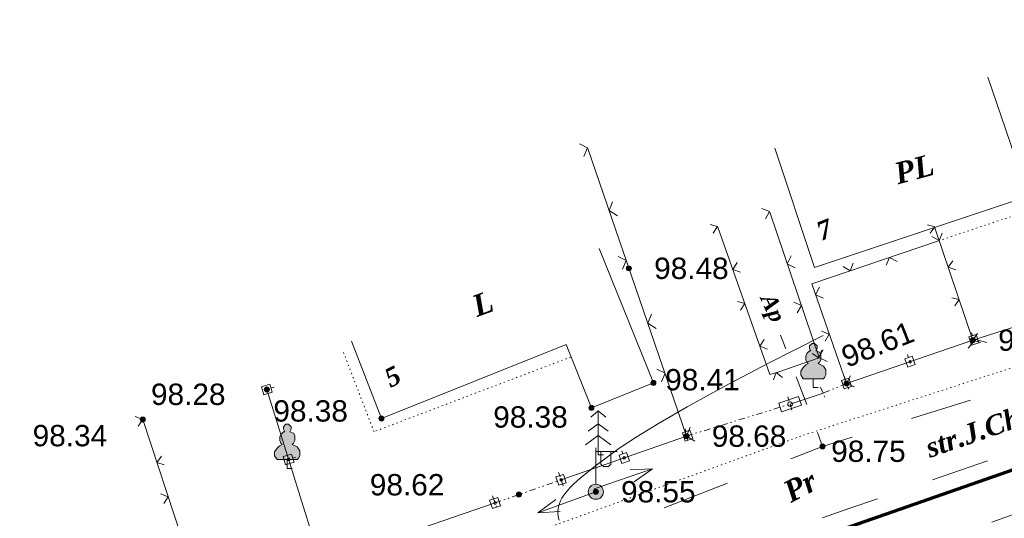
# Model space of a CAD drawing. Header units: millimetres. Extents: x 9396 to 25236, y 15106 to 31102.
# Tile 70 of 256: x 10625 to 10703, y 16419 to 16459. Entities that reach past the tile are written whole.
import ezdxf
from ezdxf.enums import TextEntityAlignment as Align

# ---------------------------------------------------------------- set-up
doc = ezdxf.new("R2010")
doc.units = ezdxf.units.MM
for name, pattern in [('DIVIDE', [1.25, 0.5, -0.25, 0, -0.25, 0, -0.25]), ('DOT', [0.25, 0, -0.25]), ('HIDDEN', [0.375, 0.25, -0.125])]:
    doc.linetypes.add(name, pattern=pattern)
for name, color, linetype, lineweight, true_color in [('1001010', 7, 'Continuous', 9, 0x000000), ('10010110', 7, 'Continuous', 20, 0xa25100), ('1070000', 7, 'DOT', 9, 0x000000), ('2030003', 7, 'Continuous', 9, 0x000000), ('21100200', 7, 'HIDDEN', 0, 0x800080), ('3000105', 7, 'DIVIDE', 9, 0x000000), ('3000113', 7, 'Continuous', 9, 0x000000), ('3000130', 7, 'Continuous', 9, 0x000000), ('3000260', 7, 'Continuous', 9, 0x000000), ('4000210', 7, 'Continuous', 9, 0x000000), ('4000230', 7, 'Continuous', 9, 0x000000), ('5010210', 7, 'Continuous', 20, 0x008000), ('6011210', 1, 'Continuous', 9, 0xff0000), ('8010120', 7, 'Continuous', 20, 0x0080ff)]:
    doc.layers.add(name, color=color, linetype=linetype, lineweight=lineweight, true_color=true_color)
doc.layers.add('Канализация', color=1, linetype='Continuous', lineweight=70)
doc.styles.add('1', font='timesbi.ttf', dxfattribs={"height": 0.0012697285})
doc.styles.add('10', font='timesbi.ttf', dxfattribs={"height": 0.001481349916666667})
doc.styles.add('2', font='timesbi.ttf', dxfattribs={"height": 0.001692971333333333})
doc.styles.add('9', font='timesbi.ttf', dxfattribs={"height": 0.001692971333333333})
doc.styles.add('F2', font='arial.ttf', dxfattribs={"height": 0.001692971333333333})

# ---------------------------------------------------------------- blocks, each defined once
blk = doc.blocks.new('SYMBOL21100200')
at = {"true_color": 0x800080}
h = blk.add_hatch(color=216, dxfattribs=at)
edge = h.paths.add_edge_path()
edge.add_arc((0, 0), 0.1, 0, 360)
at = {"color": 216, "linetype": 'Continuous', "lineweight": 0, "true_color": 0x800080}
blk.add_circle((0, 0), 0.1, dxfattribs=at)
blk = doc.blocks.new('SYMBOL4000210')
at = {"true_color": 0xffffff}
blk.add_hatch(color=7, dxfattribs=at).paths.add_polyline_path([(0.05, 1.75), (-0.05, 1.75), (-0.15, 1.65), (-0.15, 1.55), (-0.1, 1.45), (-0.15, 1.45), (-0.25, 1.35), (-0.3, 1.25), (-0.3, 1.1), (-0.25, 1), (-0.2, 0.95), (-0.3, 0.9), (-0.35, 0.85), (-0.4, 0.8), (-0.5, 0.65), (-0.5, 0.5), (-0.4, 0.35), (-0.3, 0.35), (-0.1, 0.35), (0, 0.35), (0.15, 0.35), (0.4, 0.35), (0.45, 0.4), (0.5, 0.5), (0.5, 0.7), (0.4, 0.85), (0.2, 0.95), (0.25, 1), (0.3, 1.1), (0.3, 1.3), (0.25, 1.4), (0.1, 1.45), (0.15, 1.55), (0.15, 1.65)])
at = {"color": 18, "linetype": 'Continuous', "lineweight": 0, "true_color": 0x000000, "flags": 128}
blk.add_lwpolyline([(0.05, 1.75), (-0.05, 1.75), (-0.15, 1.65), (-0.15, 1.55), (-0.1, 1.45), (-0.15, 1.45), (-0.25, 1.35), (-0.3, 1.25), (-0.3, 1.1), (-0.25, 1), (-0.2, 0.95), (-0.3, 0.9), (-0.35, 0.85), (-0.4, 0.8), (-0.5, 0.65), (-0.5, 0.5), (-0.4, 0.35), (-0.3, 0.35), (-0.1, 0.35), (0, 0.35), (0.15, 0.35), (0.4, 0.35), (0.45, 0.4), (0.5, 0.5), (0.5, 0.7), (0.4, 0.85), (0.2, 0.95), (0.25, 1), (0.3, 1.1), (0.3, 1.3), (0.25, 1.4), (0.1, 1.45), (0.15, 1.55), (0.15, 1.65), (0.05, 1.75)], close=True, dxfattribs=at)
blk.add_lwpolyline([(0, 0.35), (0, 0), (0.2, 0)], dxfattribs=at)
blk = doc.blocks.new('SYMBOL4000230')
at = {"color": 18, "linetype": 'Continuous', "lineweight": 0, "true_color": 0x000000, "flags": 128}
for points in [[(0.204, 0), (0, 0), (0, 1.75), (-0.3, 1.5)], [(0, 1.75), (0.3, 1.5)], [(0, 1.241), (-0.4, 0.95)], [(0, 1.241), (0.4, 0.95)], [(0, 0.778), (-0.5, 0.4)], [(0, 0.778), (0.5, 0.4)]]:
    blk.add_lwpolyline(points, dxfattribs=at)
blk = doc.blocks.new('SYMBOL2030003')
at = {"true_color": 0xffffff}
h = blk.add_hatch(color=7, dxfattribs=at)
edge = h.paths.add_edge_path()
edge.add_arc((0, 0), 0.3, 0, 360)
at = {"true_color": 0x000000}
h = blk.add_hatch(color=18, dxfattribs=at)
edge = h.paths.add_edge_path()
edge.add_arc((0, 0), 0.1, 0, 360)
at = {"color": 18, "linetype": 'Continuous', "lineweight": 0, "true_color": 0x000000, "flags": 128}
for points in [[(0, 0.3), (0, 1.75)], [(0, 1.6), (0.85, 1.6)], [(0.2, 1.6), (0.2, 1.1), (0.3, 1), (0.5, 1), (0.6, 1.1), (0.6, 1.6)]]:
    blk.add_lwpolyline(points, dxfattribs=at)
at = {"color": 18, "linetype": 'Continuous', "lineweight": 0, "true_color": 0x000000}
for radius in [0.3, 0.1]:
    blk.add_circle((0, 0), radius, dxfattribs=at)

msp = doc.modelspace()

# ---------------------------------------------------------------- linework, layer by layer
at = {"layer": '1001010', "color": 253}
msp.add_line((10675.13797098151, 16429.87745991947), (10670.82556298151, 16440.56129991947), dxfattribs=at)
for points in [[(10701.69724498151, 16454.15777991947, 0), (10704.93799098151, 16444.69745991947, 0), (10687.94517698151, 16439.03407991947, 0), (10684.78334298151, 16448.52105991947, 0)], [(10675.13797098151, 16429.87745991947, 0), (10670.21797298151, 16427.89745991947, 0), (10668.22058298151, 16432.92601991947, 0), (10653.53798098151, 16427.05745991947, 0), (10651.15347898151, 16433.19549991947, 0)]]:
    msp.add_polyline3d(points, dxfattribs=at)
at = {"layer": '10010110'}
msp.add_polyline3d([(10688.61953010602, 16433.64867820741, 14.85350153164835), (10684.27540847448, 16431.44310563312, 67.1632002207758), (10680.71028983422, 16429.56740352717, 98.4527665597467), (10677.83220747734, 16427.9866772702, 112.4176718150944), (10675.54919469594, 16426.66603224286, 112.753387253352), (10673.7692847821, 16425.57057382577, 103.1553841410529), (10672.4005110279, 16424.6654073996, 87.31913374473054), (10671.35090672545, 16423.91563834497, 68.94010733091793), (10670.52850516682, 16423.28637204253, 51.7137761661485), (10669.85436696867, 16422.7468495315, 38.61807678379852), (10669.30166204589, 16422.28285448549, 29.76080678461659), (10668.85658763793, 16421.88430623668, 24.53222903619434), (10668.50534098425, 16421.54112411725, 22.32260640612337), (10668.23411932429, 16421.24322745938, 22.5222017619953), (10668.02911989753, 16420.98053559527, 24.52127797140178), (10667.8765399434, 16420.7429678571, 27.7100979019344), (10667.76257670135, 16420.52044357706, 31.47892442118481), (10667.67552108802, 16420.30466559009, 35.2999126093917), (10667.61203872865, 16420.09447074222, 38.97278639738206), (10667.57088892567, 16419.89047938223, 42.37916192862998), (10667.55083098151, 16419.69331185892, 45.40065534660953), (10667.55062419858, 16419.50358852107, 47.9188827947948), (10667.56902787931, 16419.32192971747, 49.81546041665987), (10667.60480132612, 16419.14895579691, 50.97200435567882), (10667.65670384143, 16418.98528710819, 51.27013075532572)], dxfattribs=at)
at = {"layer": '1070000', "color": 253}
for p, q in [((10687.05521498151, 16425.73287991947), (10737.85519898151, 16442.13703991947)), ((10624.87821098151, 16403.24329991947), (10687.05521498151, 16425.73287991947)), ((10686.55797698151, 16416.87745991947), (10707.16356298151, 16424.14537991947))]:
    msp.add_line(p, q, dxfattribs=at)
for points in [[(10697.77358298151, 16441.15641991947, 0), (10705.49863898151, 16443.73893991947, 0), (10707.95798298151, 16435.63745991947, 0)], [(10668.57988898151, 16431.93793991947, 0), (10652.95000898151, 16426.00937991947, 0), (10650.52468298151, 16432.29721991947, 0)]]:
    msp.add_polyline3d(points, dxfattribs=at)
at = {"layer": '3000105', "color": 253}
for p, q in [((10690.66710809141, 16429.37460822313), (10690.25103284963, 16430.39288195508)), ((10688.42213187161, 16429.53755161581), (10688.83820711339, 16428.51927788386)), ((10690.47798298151, 16429.83745991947), (10688.61125698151, 16429.07469991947)), ((10686.14558766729, 16427.71974671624), (10685.82083535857, 16428.77071576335)), ((10677.77798098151, 16425.65745991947), (10685.99797298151, 16428.19745991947)), ((10677.63036629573, 16426.1351731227), (10677.95511860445, 16425.08420407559)), ((10667.97681648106, 16421.71376990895), (10667.61380767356, 16422.75214585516)), ((10662.56147898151, 16420.35027991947), (10667.81181247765, 16422.18575897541)), ((10662.3964749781, 16420.82226898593), (10662.7594837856, 16419.78389303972))]:
    msp.add_line(p, q, dxfattribs=at)
at = {"layer": '3000113', "color": 253}
msp.add_line((10713.69798098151, 16422.97745991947, 177.5123412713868), (10702.01797898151, 16418.83745991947), dxfattribs=at)
at = {"layer": '3000130', "color": 253}
for p, q in [((10690.47798298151, 16429.83745991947), (10700.51798898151, 16433.27745991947)), ((10700.39088953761, 16433.86672905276), (10700.47088953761, 16433.63672905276)), ((10695.33088953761, 16432.13672905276), (10695.41088953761, 16431.89672905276)), ((10690.28088953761, 16430.40672905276), (10690.36088953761, 16430.16672905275)), ((10645.01088953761, 16429.53672905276, 54.67088134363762), (10644.77088953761, 16429.45672905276, 54.67088134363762)), ((10685.81088953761, 16428.76672905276), (10685.89088953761, 16428.52672905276)), ((10685.99797298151, 16428.19745991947), (10688.61125698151, 16429.07469991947)), ((10677.65088953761, 16426.24672905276, 122.2686955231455), (10677.73088953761, 16426.01672905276, 122.2686955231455)), ((10667.81181247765, 16422.18575897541, 49.18699955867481), (10677.77798098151, 16425.65745991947, 195.3503914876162)), ((10646.74088953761, 16423.99672905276, 54.67088134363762), (10646.50088953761, 16423.91672905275, 54.67088134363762)), ((10672.62088953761, 16424.49672905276, 122.2686955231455), (10672.70088953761, 16424.25672905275, 122.2686955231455)), ((10667.61088953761, 16422.75672905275, 122.2686955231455), (10667.70088953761, 16422.51672905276, 122.2686955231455)), ((10662.37088953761, 16420.91672905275, 54.67088134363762), (10662.45088953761, 16420.68672905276, 54.67088134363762))]:
    msp.add_line(p, q, dxfattribs=at)
for points in [[(10700.41088953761, 16432.86672905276, 0), (10700.99088953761, 16433.06672905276, 0), (10700.77088953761, 16433.73672905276, 0), (10700.18088953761, 16433.52672905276, 0), (10700.41088953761, 16432.86672905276, 0)], [(10700.59088953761, 16433.20672905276, 0), (10700.63088953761, 16433.21672905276, 0), (10700.67088953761, 16433.25672905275, 0), (10700.68088953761, 16433.29672905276, 0), (10700.67088953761, 16433.34672905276, 0), (10700.63088953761, 16433.38672905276, 0), (10700.59088953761, 16433.39672905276, 0), (10700.54088953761, 16433.38672905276, 0), (10700.51088953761, 16433.34672905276, 0), (10700.49088953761, 16433.29672905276, 0), (10700.51088953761, 16433.25672905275, 0), (10700.54088953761, 16433.21672905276, 0), (10700.59088953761, 16433.20672905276, 0)], [(10695.34088953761, 16431.13672905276, 0), (10695.93088953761, 16431.33672905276, 0), (10695.70088953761, 16431.99672905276, 0), (10695.11088953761, 16431.79672905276, 0), (10695.34088953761, 16431.13672905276, 0)], [(10695.52088953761, 16431.46672905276, 0), (10695.57088953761, 16431.48672905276, 0), (10695.60088953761, 16431.51672905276, 0), (10695.62088953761, 16431.56672905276, 0), (10695.60088953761, 16431.61672905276, 0), (10695.57088953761, 16431.64672905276, 0), (10695.52088953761, 16431.65672905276, 0), (10695.47088953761, 16431.64672905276, 0), (10695.44088953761, 16431.61672905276, 0), (10695.43088953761, 16431.56672905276, 0), (10695.44088953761, 16431.51672905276, 0), (10695.47088953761, 16431.48672905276, 0), (10695.52088953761, 16431.46672905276, 0)], [(10690.30088953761, 16429.40672905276, 0), (10690.88088953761, 16429.60672905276, 0), (10690.66088953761, 16430.26672905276, 0), (10690.07088953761, 16430.06672905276, 0), (10690.30088953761, 16429.40672905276, 0)], [(10644.00088953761, 16429.57672905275, 54.67088134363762), (10644.20088953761, 16428.92672905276, 54.67088134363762), (10644.87088953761, 16429.13672905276, 54.67088134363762), (10644.67088953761, 16429.78672905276, 54.67088134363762), (10644.00088953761, 16429.57672905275, 54.67088134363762)], [(10644.44088953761, 16429.25672905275, 54.67088134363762), (10644.49088953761, 16429.27672905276, 54.67088134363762), (10644.52088953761, 16429.30672905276, 54.67088134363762), (10644.54088953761, 16429.35672905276, 54.67088134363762), (10644.52088953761, 16429.40672905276, 54.67088134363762), (10644.49088953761, 16429.44672905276, 54.67088134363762), (10644.44088953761, 16429.45672905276, 54.67088134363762), (10644.39088953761, 16429.44672905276, 54.67088134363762), (10644.35088953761, 16429.40672905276, 54.67088134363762), (10644.34088953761, 16429.35672905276, 54.67088134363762), (10644.35088953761, 16429.30672905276, 54.67088134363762), (10644.39088953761, 16429.27672905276, 54.67088134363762), (10644.44088953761, 16429.25672905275, 54.67088134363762)], [(10690.48088953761, 16429.74672905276, 0), (10690.52088953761, 16429.75672905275, 0), (10690.56088953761, 16429.78672905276, 0), (10690.57088953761, 16429.83672905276, 0), (10690.56088953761, 16429.88672905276, 0), (10690.52088953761, 16429.91672905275, 0), (10690.48088953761, 16429.93672905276, 0), (10690.43088953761, 16429.91672905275, 0), (10690.40088953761, 16429.88672905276, 0), (10690.38088953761, 16429.83672905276, 0), (10690.40088953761, 16429.78672905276, 0), (10690.43088953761, 16429.75672905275, 0), (10690.48088953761, 16429.74672905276, 0)], [(10685.32088953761, 16427.59672905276, 0), (10686.90088953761, 16428.12672905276, 0), (10686.67088953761, 16428.79672905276, 0), (10685.10088953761, 16428.26672905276, 0), (10685.32088953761, 16427.59672905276, 0)], [(10686.00088953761, 16428.01672905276, 0), (10686.09088953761, 16428.03672905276, 0), (10686.16088953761, 16428.10672905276, 0), (10686.18088953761, 16428.19672905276, 0), (10686.16088953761, 16428.28672905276, 0), (10686.09088953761, 16428.35672905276, 0), (10686.00088953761, 16428.37672905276, 0), (10685.91088953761, 16428.35672905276, 0), (10685.84088953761, 16428.28672905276, 0), (10685.81088953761, 16428.19672905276, 0), (10685.84088953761, 16428.10672905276, 0), (10685.91088953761, 16428.03672905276, 0), (10686.00088953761, 16428.01672905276, 0)], [(10677.67088953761, 16425.24672905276, 122.2686955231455), (10678.26088953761, 16425.45672905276, 122.2686955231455), (10678.03088953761, 16426.11672905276, 122.2686955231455), (10677.44088953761, 16425.90672905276, 122.2686955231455), (10677.67088953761, 16425.24672905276, 122.2686955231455)], [(10677.85088953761, 16425.58672905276, 122.2686955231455), (10677.90088953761, 16425.59672905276, 122.2686955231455), (10677.93088953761, 16425.63672905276, 122.2686955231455), (10677.94088953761, 16425.68672905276, 122.2686955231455), (10677.93088953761, 16425.72672905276, 122.2686955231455), (10677.90088953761, 16425.76672905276, 122.2686955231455), (10677.85088953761, 16425.77672905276, 122.2686955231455), (10677.80088953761, 16425.76672905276, 122.2686955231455), (10677.77088953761, 16425.72672905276, 122.2686955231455), (10677.76088953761, 16425.68672905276, 122.2686955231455), (10677.77088953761, 16425.63672905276, 122.2686955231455), (10677.80088953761, 16425.59672905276, 122.2686955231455), (10677.85088953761, 16425.58672905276, 122.2686955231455)], [(10645.73088953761, 16424.03672905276, 54.67088134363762), (10645.93088953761, 16423.38672905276, 54.67088134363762), (10646.60088953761, 16423.59672905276, 54.67088134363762), (10646.40088953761, 16424.23672905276, 54.67088134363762), (10645.73088953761, 16424.03672905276, 54.67088134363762)], [(10646.17088953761, 16423.71672905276, 54.67088134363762), (10646.21088953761, 16423.72672905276, 54.67088134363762), (10646.25088953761, 16423.76672905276, 54.67088134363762), (10646.26088953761, 16423.81672905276, 54.67088134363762), (10646.25088953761, 16423.86672905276, 54.67088134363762), (10646.21088953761, 16423.89672905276, 54.67088134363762), (10646.17088953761, 16423.91672905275, 54.67088134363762), (10646.12088953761, 16423.89672905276, 54.67088134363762), (10646.08088953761, 16423.86672905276, 54.67088134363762), (10646.07088953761, 16423.81672905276, 54.67088134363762), (10646.08088953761, 16423.76672905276, 54.67088134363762), (10646.12088953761, 16423.72672905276, 54.67088134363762), (10646.17088953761, 16423.71672905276, 54.67088134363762)], [(10672.64088953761, 16423.49672905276, 122.2686955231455), (10673.23088953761, 16423.69672905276, 122.2686955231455), (10673.00088953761, 16424.36672905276, 122.2686955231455), (10672.41088953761, 16424.15672905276, 122.2686955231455), (10672.64088953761, 16423.49672905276, 122.2686955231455)], [(10672.82088953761, 16423.83672905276, 122.2686955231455), (10672.87088953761, 16423.84672905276, 122.2686955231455), (10672.90088953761, 16423.88672905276, 122.2686955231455), (10672.91088953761, 16423.92672905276, 122.2686955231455), (10672.90088953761, 16423.97672905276, 122.2686955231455), (10672.87088953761, 16424.01672905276, 122.2686955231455), (10672.82088953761, 16424.02672905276, 122.2686955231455), (10672.77088953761, 16424.01672905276, 122.2686955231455), (10672.74088953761, 16423.97672905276, 122.2686955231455), (10672.72088953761, 16423.92672905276, 122.2686955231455), (10672.74088953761, 16423.88672905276, 122.2686955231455), (10672.77088953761, 16423.84672905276, 122.2686955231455), (10672.82088953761, 16423.83672905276, 122.2686955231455)], [(10667.63088953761, 16421.75672905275, 122.2686955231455), (10668.22088953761, 16421.95672905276, 122.2686955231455), (10667.99088953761, 16422.61672905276, 122.2686955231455), (10667.40088953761, 16422.41672905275, 122.2686955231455), (10667.63088953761, 16421.75672905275, 122.2686955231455)], [(10667.81088953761, 16422.08672905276, 122.2686955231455), (10667.86088953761, 16422.10672905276, 122.2686955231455), (10667.89088953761, 16422.13672905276, 122.2686955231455), (10667.91088953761, 16422.18672905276, 122.2686955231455), (10667.89088953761, 16422.23672905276, 122.2686955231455), (10667.86088953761, 16422.26672905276, 122.2686955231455), (10667.81088953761, 16422.27672905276, 122.2686955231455), (10667.76088953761, 16422.26672905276, 122.2686955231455), (10667.73088953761, 16422.23672905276, 122.2686955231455), (10667.72088953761, 16422.18672905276, 122.2686955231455), (10667.73088953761, 16422.13672905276, 122.2686955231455), (10667.76088953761, 16422.10672905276, 122.2686955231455), (10667.81088953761, 16422.08672905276, 122.2686955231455)], [(10662.36088953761, 16419.91672905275, 54.67088134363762), (10663.00088953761, 16420.12672905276, 54.67088134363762), (10662.78088953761, 16420.79672905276, 54.67088134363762), (10662.13088953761, 16420.57672905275, 54.67088134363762), (10662.36088953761, 16419.91672905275, 54.67088134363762)], [(10662.57088953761, 16420.25672905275, 54.67088134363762), (10662.62088953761, 16420.26672905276, 54.67088134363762), (10662.65088953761, 16420.30672905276, 54.67088134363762), (10662.67088953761, 16420.35672905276, 54.67088134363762), (10662.65088953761, 16420.40672905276, 54.67088134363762), (10662.62088953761, 16420.43672905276, 54.67088134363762), (10662.57088953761, 16420.44672905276, 54.67088134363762), (10662.52088953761, 16420.43672905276, 54.67088134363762), (10662.48088953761, 16420.40672905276, 54.67088134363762), (10662.47088953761, 16420.35672905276, 54.67088134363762), (10662.48088953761, 16420.30672905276, 54.67088134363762), (10662.52088953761, 16420.26672905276, 54.67088134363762), (10662.57088953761, 16420.25672905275, 54.67088134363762)]]:
    msp.add_polyline3d(points, close=True, dxfattribs=at)
msp.add_polyline3d([(10644.43798098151, 16429.35745991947, 101.4003604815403), (10648.72440098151, 16415.60879991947, 60.84638693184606), (10662.56147898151, 16420.35027991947, 7.941402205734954)], dxfattribs=at)
at = {"layer": '3000260', "color": 253}
for p, q in [((10677.77798098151, 16425.65745991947), (10669.92727498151, 16448.47729991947)), ((10688.29684698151, 16431.88177991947), (10684.38939898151, 16443.42453991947)), ((10700.51798898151, 16433.27745991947), (10697.50409098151, 16442.18941991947)), ((10707.95798298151, 16435.63745991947), (10700.51798898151, 16433.27745991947)), ((10634.57797698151, 16426.97745991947), (10639.73798098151, 16411.37745991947))]:
    msp.add_line(p, q, dxfattribs=at)
for points in [[(10669.61088953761, 16447.85672905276, 0), (10669.91088953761, 16448.53672905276, 0), (10669.27088953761, 16448.86672905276, 0)], [(10672.29088953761, 16443.14672905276, 0), (10671.62088953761, 16443.55672905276, 0), (10671.90088953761, 16444.26672905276, 0)], [(10684.04088953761, 16442.89672905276, 0), (10684.37088953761, 16443.48672905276, 0), (10683.76088953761, 16443.73672905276, 0)], [(10679.89088953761, 16441.77672905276, 0), (10680.24088953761, 16442.29672905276, 0), (10679.65088953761, 16442.46672905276, 0)], [(10688.29684698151, 16431.88177991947, 0), (10685.01819698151, 16430.73649991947, 0), (10684.38937698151, 16430.55683991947, 0), (10680.25738098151, 16442.23433991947, 0)], [(10697.12088953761, 16441.77672905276, 0), (10697.48088953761, 16442.26672905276, 0), (10696.90088953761, 16442.42672905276, 0)], [(10690.47798298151, 16429.83745991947, 0), (10687.71296898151, 16437.74299991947, 0), (10697.77358298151, 16441.15641991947, 0)], [(10697.26088953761, 16441.50672905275, 0), (10697.83088953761, 16441.17672905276, 0), (10698.06088953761, 16441.77672905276, 0)], [(10672.69088953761, 16438.90672905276, 0), (10672.98088953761, 16439.58672905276, 0), (10672.34088953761, 16439.91672905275, 0)], [(10686.41088953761, 16439.02672905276, 0), (10685.77088953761, 16439.33672905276, 0), (10686.09088953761, 16439.95672905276, 0)], [(10693.62088953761, 16439.21672905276, 0), (10693.90088953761, 16439.84672905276, 0), (10694.50088953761, 16439.51672905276, 0)], [(10699.16088953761, 16438.84672905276, 0), (10698.56088953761, 16439.05672905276, 0), (10698.92088953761, 16439.56672905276, 0)], [(10682.05088953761, 16438.66672905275, 0), (10681.44088953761, 16438.89672905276, 0), (10681.78088953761, 16439.43672905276, 0)], [(10690.21088953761, 16439.11672905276, 0), (10690.77088953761, 16438.77672905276, 0), (10691.00088953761, 16439.38672905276, 0)], [(10688.64088953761, 16436.59672905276, 0), (10688.01088953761, 16436.87672905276, 0), (10688.33088953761, 16437.47672905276, 0)], [(10682.05088953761, 16435.66672905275, 0), (10682.40088953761, 16436.18672905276, 0), (10681.81088953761, 16436.35672905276, 0)], [(10699.07088953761, 16436.00672905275, 0), (10699.43088953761, 16436.49672905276, 0), (10698.85088953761, 16436.64672905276, 0)], [(10686.56088953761, 16435.44672905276, 0), (10686.89088953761, 16436.03672905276, 0), (10686.28088953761, 16436.28672905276, 0)], [(10675.37088953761, 16434.20672905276, 0), (10674.70088953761, 16434.61672905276, 0), (10674.98088953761, 16435.32672905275, 0)], [(10684.21088953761, 16432.55672905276, 0), (10683.60088953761, 16432.78672905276, 0), (10683.94088953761, 16433.32672905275, 0)], [(10688.77088953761, 16433.18672905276, 0), (10689.11088953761, 16433.75672905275, 0), (10688.50088953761, 16433.97672905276, 0)], [(10701.61088953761, 16433.09672905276, 0), (10700.72088953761, 16433.33672905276, 0), (10700.15088953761, 16432.63672905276, 0)], [(10701.11088953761, 16433.07672905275, 0), (10700.51088953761, 16433.28672905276, 0), (10700.87088953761, 16433.79672905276, 0)], [(10688.51088953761, 16432.48672905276, 0), (10688.29088953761, 16431.87672905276, 0), (10687.75088953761, 16432.21672905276, 0)], [(10688.93088953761, 16431.57672905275, 0), (10688.29088953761, 16431.88672905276, 0), (10688.61088953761, 16432.50672905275, 0)], [(10675.77088953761, 16429.96672905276, 0), (10676.06088953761, 16430.64672905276, 0), (10675.42088953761, 16430.97672905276, 0)], [(10685.38088953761, 16430.31672905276, 0), (10684.88088953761, 16430.69672905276, 0), (10684.68088953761, 16430.11672905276, 0)], [(10691.10088953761, 16429.56672905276, 0), (10690.47088953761, 16429.84672905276, 0), (10690.80088953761, 16430.44672905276, 0)], [(10633.98088953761, 16427.20672905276, 0), (10634.58088953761, 16426.96672905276, 0), (10634.23088953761, 16426.43672905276, 0)], [(10678.44088953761, 16425.25672905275, 0), (10677.77088953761, 16425.66672905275, 0), (10678.06088953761, 16426.37672905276, 0)], [(10636.06088953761, 16424.07672905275, 0), (10635.71088953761, 16423.56672905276, 0), (10636.29088953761, 16423.38672905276, 0)], [(10636.00088953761, 16421.07672905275, 0), (10636.60088953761, 16420.84672905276, 0), (10636.25088953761, 16420.31672905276, 0)]]:
    msp.add_polyline3d(points, dxfattribs=at)
at = {"layer": '5010210'}
for p, q in [((10685.23088953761, 16433.67672905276), (10685.65088953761, 16432.57672905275)), ((10687.32088953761, 16428.15672905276), (10686.48088953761, 16430.36672905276)), ((10700.33088953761, 16428.51672905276), (10695.63088953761, 16427.04672905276)), ((10688.16088953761, 16425.94672905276), (10688.58088953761, 16424.83672905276)), ((10688.58088953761, 16424.83672905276), (10690.93088953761, 16425.57672905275)), ((10688.58088953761, 16424.83672905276), (10686.06088953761, 16423.86672905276)), ((10676.00088953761, 16419.97672905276), (10681.03088953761, 16421.92672905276))]:
    msp.add_line(p, q, dxfattribs=at)
at = {"layer": '6011210'}
for p, q in [((10670.42490012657, 16421.46648518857), (10675.05988480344, 16423.05611314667)), ((10670.56960098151, 16421.24029991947), (10665.96434698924, 16419.56649118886))]:
    msp.add_line(p, q, dxfattribs=at)
for points in [[(10673.28962196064, 16422.97756718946, 0), (10675.05988480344, 16423.05611314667, 0), (10675.05988480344, 16423.05611314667, 0), (10673.61403582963, 16422.03165194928, 0)], [(10667.73288497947, 16419.67727646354, 0), (10665.96434698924, 16419.56649118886, 0), (10665.96434698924, 16419.56649118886, 0), (10667.39129136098, 16420.61712421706, 0)]]:
    msp.add_polyline3d(points, dxfattribs=at)
at = {"layer": '8010120'}
for p, q in [((10701.68088953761, 16423.68672905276), (10697.30088953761, 16422.18672905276)), ((10688.56088953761, 16419.16672905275), (10690.74088953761, 16419.92672905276)), ((10690.74088953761, 16419.92672905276), (10692.93088953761, 16420.67672905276))]:
    msp.add_line(p, q, dxfattribs=at)
at = {"layer": 'Канализация'}
msp.add_lwpolyline([(11350.04639928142, 16671.28516191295), (11340.48014006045, 16667.84953317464), (11316.05283524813, 16616.90682202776), (11288.97615951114, 16609.19227490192), (11254.52935980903, 16599.9906406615), (11201.22861404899, 16584.31461470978), (11180.29115277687, 16577.79544605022), (11157.84727622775, 16566.7833229), (11102.69425522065, 16548.92562316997), (11044.59382461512, 16529.39623161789), (10972.97654461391, 16505.86259561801), (10918.39062373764, 16488.38896414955), (10870.16591302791, 16475.22282357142), (10785.90101124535, 16449.85250242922), (10733.15181036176, 16433.23796423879), (10677.76110506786, 16413.94127539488), (10613.11280124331, 16390.31725523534), (10568.09109518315, 16376.54393465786), (10551.48270564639, 16423.26452886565), (10534.37757017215, 16471.14935235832), (10517.41998739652, 16523.56286028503), (10498.46488774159, 16582.45545520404), (10496.09910798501, 16589.98137583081)], dxfattribs=at)

# ---------------------------------------------------------------- block references
at = {"layer": '2030003', "color": 253, "xscale": 2, "yscale": 2, "zscale": 2}
msp.add_blockref('SYMBOL2030003', (10670.56960098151, 16421.24029991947, 188.8144771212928), dxfattribs=at)
at = {"layer": '21100200', "xscale": 2, "yscale": 2, "zscale": 2}
for p in [(10673.19798098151, 16438.97745991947, 196.96), (10700.51798098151, 16433.27745991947, 197.56), (10644.43798098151, 16429.35745991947, 196.56), (10675.13798098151, 16429.87745991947, 196.82), (10690.47798098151, 16429.83745991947, 197.22), (10670.21798098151, 16427.89745991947, 196.76), (10634.57798098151, 16426.97745991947, 196.68), (10653.53798098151, 16427.05745991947, 196.76), (10677.77798098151, 16425.65745991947, 197.36), (10688.57798098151, 16424.83745991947, 197.5), (10664.45798098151, 16421.01745991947, 197.24), (10670.57022098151, 16421.24213991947, 197.10826)]:
    msp.add_blockref('SYMBOL21100200', p, dxfattribs=at)
at = {"layer": '4000210', "color": 253, "xscale": 2, "yscale": 2, "zscale": 2}
for p in [(10687.83797298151, 16429.51745991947), (10646.05799098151, 16423.09745991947)]:
    msp.add_blockref('SYMBOL4000210', p, dxfattribs=at)
at = {"layer": '4000230', "color": 253, "xscale": 2, "yscale": 2, "zscale": 2}
msp.add_blockref('SYMBOL4000230', (10670.75867898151, 16424.16099991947), dxfattribs=at)

# ---------------------------------------------------------------- texts
at = {"layer": '1001010', "color": 253, "style": '9'}
for s, rotation, p in [('PL', 14.99999999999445, (10694.34066698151, 16446.45592991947)), ('L', 19.99999999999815, (10660.84572498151, 16435.90647991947))]:
    msp.add_text(s, height=1.692971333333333, rotation=rotation, dxfattribs=at).set_placement(p, align=Align.MIDDLE_LEFT)
at = {"layer": '1001010', "color": 1, "true_color": 0xff0000, "style": '10'}
for s, rotation, p in [('7', 21.60000000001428, (10688.20066698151, 16441.83592991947)), ('5', 26.49999999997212, (10653.92572498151, 16430.14647991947))]:
    msp.add_text(s, height=1.481349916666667, rotation=rotation, dxfattribs=at).set_placement(p, align=Align.MIDDLE_LEFT)
at = {"layer": '1070000', "color": 253}
for s, height, rotation, style, p in [('str.J.Chiuri', 1.578695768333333, 19.10000000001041, '1', (10696.84076998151, 16424.67141991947, 50.78)), ('Pr', 1.692971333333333, 27.80000000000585, '2', (10685.66076998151, 16421.09141991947))]:
    msp.add_text(s, height=height, rotation=rotation, dxfattribs=dict(at, style=style)).set_placement(p, align=Align.MIDDLE_LEFT)
at = {"layer": '21100200', "color": 253, "style": 'F2'}
for s, p in [('98.48', (10675.19798098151, 16438.97745991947, 196.96)), ('98.78', (10702.51798098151, 16433.27745991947, 197.56)), ('98.41', (10676.07798098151, 16430.13745991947, 196.82)), ('98.28', (10635.23798098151, 16428.97745991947, 196.56)), ('98.38', (10644.95798098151, 16427.65745991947, 196.76)), ('98.38', (10662.41798098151, 16427.17745991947, 196.76)), ('98.34', (10625.83798098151, 16425.69745991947, 196.68)), ('98.68', (10679.77798098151, 16425.65745991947, 197.36)), ('98.75', (10689.25798098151, 16424.45745991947, 197.5)), ('98.62', (10652.61798098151, 16421.79745991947, 197.24)), ('98.55', (10672.57022098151, 16421.24213991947, 197.10826))]:
    msp.add_text(s, height=1.692971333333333, dxfattribs=at).set_placement(p, align=Align.MIDDLE_LEFT)
msp.add_text('98.61', height=1.692971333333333, rotation=21.50000000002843, dxfattribs=at).set_placement((10690.19798098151, 16431.85745991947, 197.22), align=Align.MIDDLE_LEFT)
at = {"layer": '5010210', "color": 253, "style": '1'}
msp.add_text('Ap', height=1.2697285, rotation=294.5999999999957, dxfattribs=at).set_placement((10684.18588953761, 16436.85672905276), align=Align.MIDDLE_LEFT)

doc.saveas('drawing.dxf')
